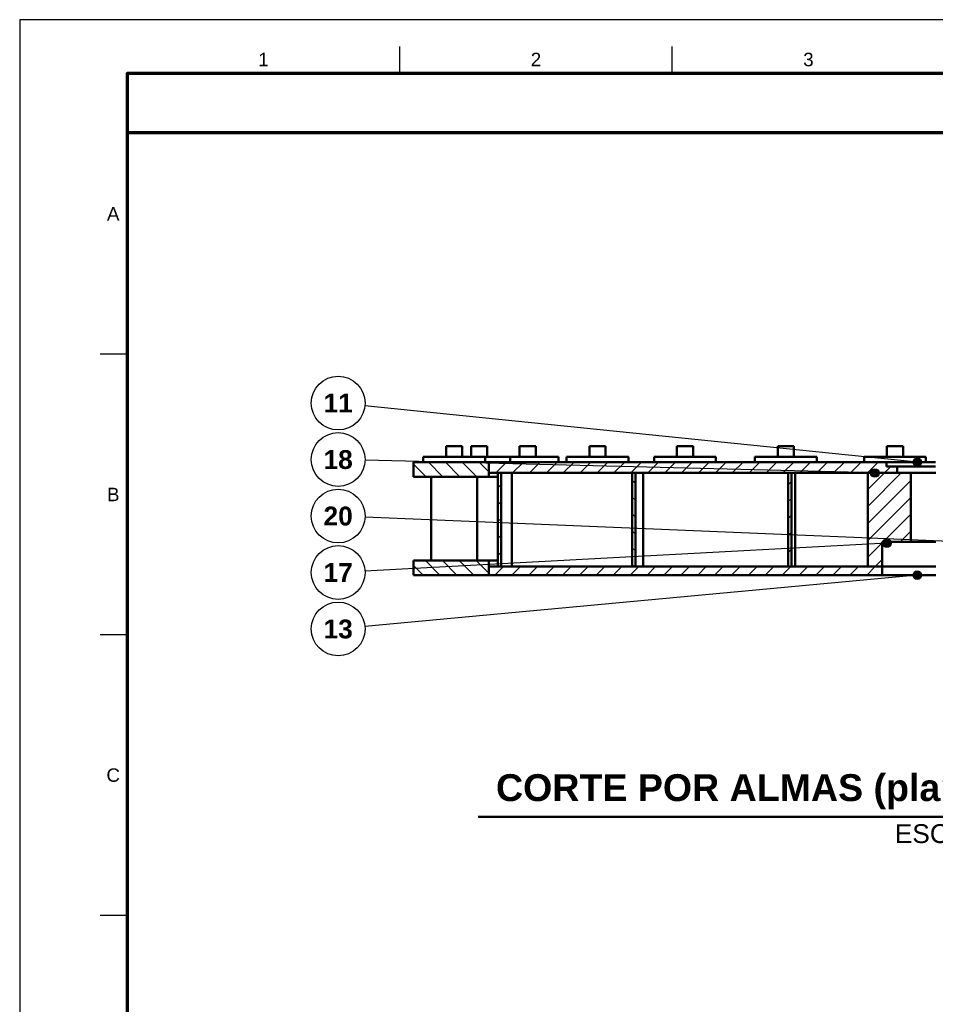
# Model space of a CAD drawing. Header units: millimetres. Extents: x 0 to 841, y 0 to 594.
# Tile 3 of 6: x 0 to 170, y 411 to 594. Entities that reach past the tile are written whole.
import ezdxf
from ezdxf.enums import TextEntityAlignment as Align

# ---------------------------------------------------------------- set-up
doc = ezdxf.new("R2010")
doc.units = ezdxf.units.MM
for name, color, linetype, lineweight in [('ACH', 7, 'CONTINUOUS', 13), ('COTA', 7, 'CONTINUOUS', 25), ('FINA', 7, 'CONTINUOUS', 25), ('MARCO', 7, 'CONTINUOUS', 70), ('TXT', 7, 'CONTINUOUS', 25), ('VIS', 7, 'CONTINUOUS', 50)]:
    doc.layers.add(name, color=color, linetype=linetype, lineweight=lineweight)
doc.styles.add('STD', font='LiberationSans-Regular.ttf')
doc.styles.add('STDB', font='LiberationSans-Bold.ttf')

msp = doc.modelspace()

# ---------------------------------------------------------------- hatches: boundary and pattern name
at = {"layer": 'ACH'}
h = msp.add_hatch(dxfattribs=at)
h.set_pattern_fill('ANSI31', scale=0.7, angle=90)
h.paths.add_polyline_path([(73.24, 509.02), (73.24, 511.72), (87.24, 511.72), (87.24, 509.02)])
h = msp.add_hatch(dxfattribs=at)
h.set_pattern_fill('ANSI31', scale=0.7)
h.paths.add_polyline_path([(87.24, 509.72), (87.24, 511.72), (161.24, 511.72), (161.24, 510.92), (163.24, 510.92), (163.24, 509.72)])
h = msp.add_hatch(color=7, dxfattribs=at)
h.dxf.hatch_style = 1
h.paths.add_polyline_path([(167.77, 511.72), (167.54, 512.28), (166.97, 512.52), (166.4, 512.28), (166.17, 511.72), (166.4, 511.15), (166.97, 510.92), (167.54, 511.15)])
h = msp.add_hatch(dxfattribs=at)
h.set_pattern_fill('ANSI31', scale=0.7)
h.paths.add_polyline_path([(88.94, 492.32), (88.94, 509.72), (89.54, 509.72), (89.54, 492.32)])
h = msp.add_hatch(dxfattribs=at)
h.set_pattern_fill('ANSI31', scale=0.7, angle=90)
h.paths.add_polyline_path([(113.94, 492.32), (113.94, 509.72), (114.54, 509.72), (114.54, 492.32)])
h = msp.add_hatch(dxfattribs=at)
h.set_pattern_fill('ANSI31', scale=0.7)
h.paths.add_polyline_path([(142.94, 492.32), (142.94, 509.72), (143.54, 509.72), (143.54, 492.32)])
h = msp.add_hatch(dxfattribs=at)
h.set_pattern_fill('ANSI31', scale=0.7)
h.paths.add_polyline_path([(157.74, 492.32), (157.74, 509.72), (165.74, 509.72), (165.74, 496.92), (160.44, 496.92), (160.44, 492.32)])
h = msp.add_hatch(color=7, dxfattribs=at)
h.dxf.hatch_style = 1
h.paths.add_polyline_path([(159.85, 509.72), (159.62, 510.28), (159.05, 510.52), (158.49, 510.28), (158.25, 509.72), (158.49, 509.15), (159.05, 508.92), (159.62, 509.15)])
h = msp.add_hatch(color=7, dxfattribs=at)
h.dxf.hatch_style = 1
h.paths.add_polyline_path([(162.11, 496.67), (161.87, 497.23), (161.31, 497.47), (160.74, 497.23), (160.51, 496.67), (160.74, 496.1), (161.31, 495.87), (161.87, 496.1)])
h = msp.add_hatch(dxfattribs=at)
h.set_pattern_fill('ANSI31', scale=0.7, angle=90)
h.paths.add_polyline_path([(73.24, 490.72), (73.24, 493.42), (87.24, 493.42), (87.24, 490.72)])
h = msp.add_hatch(dxfattribs=at)
h.set_pattern_fill('ANSI31', scale=0.7)
h.paths.add_polyline_path([(87.24, 490.72), (87.24, 492.32), (160.44, 492.32), (160.44, 490.72)])
h = msp.add_hatch(color=7, dxfattribs=at)
h.dxf.hatch_style = 1
h.paths.add_polyline_path([(167.77, 490.72), (167.54, 491.28), (166.97, 491.52), (166.4, 491.28), (166.17, 490.72), (166.4, 490.15), (166.97, 489.92), (167.54, 490.15)])

# ---------------------------------------------------------------- linework, layer by layer
at = {"layer": 'COTA'}
for p, q in [((166.97, 511.72), (64.21, 522.21)), ((159.05, 509.72), (64.24, 512.09)), ((174.91, 496.92), (64.24, 501.51)), ((161.31, 496.67), (64.23, 491.48)), ((166.97, 490.72), (64.22, 481.18))]:
    msp.add_line(p, q, dxfattribs=at)
for centre in [(166.97, 511.72), (159.05, 509.72), (161.31, 496.67), (166.97, 490.72)]:
    msp.add_circle(centre, 0.8, dxfattribs=at)
at = {"layer": 'FINA'}
for p, q in [((70.69, 584), (70.69, 589)), ((121.38, 584), (121.38, 589)), ((20, 531.82), (15, 531.82)), ((20, 479.64), (15, 479.64)), ((20, 427.45), (15, 427.45))]:
    msp.add_line(p, q, dxfattribs=at)
msp.add_lwpolyline([(0, 0), (841, 0), (841, 594), (0, 594)], close=True, dxfattribs=at)
for centre in [(59.24, 522.72), (59.24, 512.22), (59.24, 501.72), (59.24, 491.22), (59.24, 480.72)]:
    msp.add_circle(centre, 5, dxfattribs=at)
at = {"layer": 'MARCO'}
for points in [[(20, 10), (831, 10), (831, 584), (20, 584)], [(20, 573), (831, 573), (831, 584), (20, 584)]]:
    msp.add_lwpolyline(points, close=True, dxfattribs=at)
at = {"layer": 'VIS'}
msp.add_line((85.3, 445.82), (261.18, 445.82), dxfattribs=at)
for points in [[(79.32, 514.72), (79.45, 514.72), (79.57, 514.72), (79.69, 514.72), (79.82, 514.72), (79.94, 514.72), (80.06, 514.72), (80.19, 514.72), (80.31, 514.72), (80.44, 514.72), (80.56, 514.72), (80.68, 514.72), (80.81, 514.72), (80.93, 514.72), (81.05, 514.72), (81.18, 514.72), (81.3, 514.72), (81.42, 514.72), (81.55, 514.72), (81.67, 514.72), (81.79, 514.72), (81.92, 514.72), (82.04, 514.72), (82.16, 514.72), (82.29, 514.72)], [(79.32, 514.72), (79.32, 512.72)], [(82.29, 514.72), (82.29, 514.72), (82.3, 514.72), (82.31, 514.72), (82.31, 514.72), (82.32, 514.72), (82.32, 514.72)], [(82.32, 514.72), (82.32, 512.72)], [(83.96, 514.72), (84.08, 514.72), (84.21, 514.72), (84.33, 514.72), (84.45, 514.72), (84.58, 514.72), (84.7, 514.72), (84.82, 514.72), (84.95, 514.72), (85.07, 514.72), (85.19, 514.72), (85.32, 514.72), (85.44, 514.72), (85.56, 514.72), (85.69, 514.72), (85.81, 514.72), (85.93, 514.72), (86.06, 514.72), (86.18, 514.72), (86.3, 514.72), (86.43, 514.72), (86.55, 514.72), (86.67, 514.72), (86.8, 514.72), (86.92, 514.72)], [(83.96, 514.72), (83.96, 512.72)], [(86.92, 514.72), (86.93, 514.72), (86.93, 514.72), (86.94, 514.72), (86.95, 514.72), (86.95, 514.72), (86.96, 514.72)], [(86.96, 514.72), (86.96, 512.72)], [(92.99, 514.72), (93.12, 514.72), (93.24, 514.72), (93.36, 514.72), (93.49, 514.72), (93.61, 514.72), (93.73, 514.72), (93.86, 514.72), (93.98, 514.72), (94.11, 514.72), (94.23, 514.72), (94.35, 514.72), (94.48, 514.72), (94.6, 514.72), (94.72, 514.72), (94.85, 514.72), (94.97, 514.72), (95.09, 514.72), (95.22, 514.72), (95.34, 514.72), (95.46, 514.72), (95.59, 514.72), (95.71, 514.72), (95.83, 514.72), (95.96, 514.72)], [(92.99, 514.72), (92.99, 512.72)], [(95.96, 514.72), (95.96, 514.72), (95.97, 514.72), (95.98, 514.72), (95.98, 514.72), (95.99, 514.72), (95.99, 514.72)], [(95.99, 514.72), (95.99, 512.72)], [(105.98, 514.72), (106.1, 514.72), (106.23, 514.72), (106.35, 514.72), (106.47, 514.72), (106.6, 514.72), (106.72, 514.72), (106.84, 514.72), (106.97, 514.72), (107.09, 514.72), (107.21, 514.72), (107.34, 514.72), (107.46, 514.72), (107.58, 514.72), (107.71, 514.72), (107.83, 514.72), (107.95, 514.72), (108.08, 514.72), (108.2, 514.72), (108.32, 514.72), (108.45, 514.72), (108.57, 514.72), (108.69, 514.72), (108.82, 514.72), (108.94, 514.72)], [(105.98, 514.72), (105.98, 512.72)], [(108.94, 514.72), (108.95, 514.72), (108.95, 514.72), (108.96, 514.72), (108.97, 514.72), (108.97, 514.72), (108.98, 514.72)], [(108.98, 514.72), (108.98, 512.72)], [(122.26, 514.72), (122.38, 514.72), (122.51, 514.72), (122.63, 514.72), (122.75, 514.72), (122.88, 514.72), (123, 514.72), (123.12, 514.72), (123.25, 514.72), (123.37, 514.72), (123.49, 514.72), (123.62, 514.72), (123.74, 514.72), (123.87, 514.72), (123.99, 514.72), (124.11, 514.72), (124.24, 514.72), (124.36, 514.72), (124.48, 514.72), (124.61, 514.72), (124.73, 514.72), (124.85, 514.72), (124.98, 514.72), (125.1, 514.72), (125.22, 514.72)], [(122.26, 514.72), (122.26, 512.72)], [(125.22, 514.72), (125.23, 514.72), (125.24, 514.72), (125.24, 514.72), (125.25, 514.72), (125.25, 514.72), (125.26, 514.72)], [(125.26, 514.72), (125.26, 512.72)], [(141.02, 514.72), (141.15, 514.72), (141.27, 514.72), (141.39, 514.72), (141.52, 514.72), (141.64, 514.72), (141.76, 514.72), (141.89, 514.72), (142.01, 514.72), (142.13, 514.72), (142.26, 514.72), (142.38, 514.72), (142.5, 514.72), (142.63, 514.72), (142.75, 514.72), (142.88, 514.72), (143, 514.72), (143.12, 514.72), (143.25, 514.72), (143.37, 514.72), (143.49, 514.72), (143.62, 514.72), (143.74, 514.72), (143.86, 514.72), (143.99, 514.72)], [(141.02, 514.72), (141.02, 512.72)], [(143.99, 514.72), (143.99, 514.72), (144, 514.72), (144, 514.72), (144.01, 514.72), (144.02, 514.72), (144.02, 514.72)], [(144.02, 514.72), (144.02, 512.72)], [(161.33, 514.72), (161.45, 514.72), (161.57, 514.72), (161.7, 514.72), (161.82, 514.72), (161.94, 514.72), (162.07, 514.72), (162.19, 514.72), (162.31, 514.72), (162.44, 514.72), (162.56, 514.72), (162.68, 514.72), (162.81, 514.72), (162.93, 514.72), (163.05, 514.72), (163.18, 514.72), (163.3, 514.72), (163.43, 514.72), (163.55, 514.72), (163.67, 514.72), (163.8, 514.72), (163.92, 514.72), (164.04, 514.72), (164.17, 514.72), (164.29, 514.72)], [(161.33, 514.72), (161.33, 512.72)], [(164.29, 514.72), (164.3, 514.72), (164.3, 514.72), (164.31, 514.72), (164.31, 514.72), (164.32, 514.72), (164.33, 514.72)], [(164.33, 514.72), (164.33, 512.72)], [(75.07, 512.72), (75.2, 512.72), (75.32, 512.72), (75.44, 512.72), (75.56, 512.72), (75.68, 512.72), (75.8, 512.72), (75.92, 512.72), (76.04, 512.72), (76.16, 512.72), (76.28, 512.72), (76.4, 512.72), (76.52, 512.72), (76.64, 512.72), (76.77, 512.72), (76.89, 512.72), (77.01, 512.72), (77.13, 512.72), (77.25, 512.72), (77.37, 512.72), (77.49, 512.72), (77.61, 512.72), (77.73, 512.72), (77.85, 512.72), (77.97, 512.72), (78.09, 512.72), (78.22, 512.72), (78.34, 512.72), (78.46, 512.72), (78.58, 512.72), (78.7, 512.72), (78.82, 512.72), (78.94, 512.72), (79.06, 512.72), (79.18, 512.72), (79.3, 512.72), (79.42, 512.72), (79.54, 512.72), (79.66, 512.72), (79.79, 512.72), (79.91, 512.72), (80.03, 512.72), (80.15, 512.72), (80.27, 512.72), (80.39, 512.72), (80.51, 512.72), (80.63, 512.72), (80.75, 512.72), (80.87, 512.72), (80.99, 512.72), (81.11, 512.72), (81.24, 512.72), (81.36, 512.72), (81.48, 512.72), (81.6, 512.72), (81.72, 512.72), (81.84, 512.72), (81.96, 512.72), (82.08, 512.72), (82.2, 512.72), (82.32, 512.72), (82.44, 512.72), (82.56, 512.72), (82.69, 512.72), (82.81, 512.72), (82.93, 512.72), (83.05, 512.72), (83.17, 512.72), (83.29, 512.72), (83.41, 512.72), (83.53, 512.72), (83.65, 512.72), (83.77, 512.72), (83.89, 512.72), (84.01, 512.72), (84.13, 512.72), (84.26, 512.72), (84.38, 512.72), (84.5, 512.72), (84.62, 512.72), (84.74, 512.72), (84.86, 512.72), (84.98, 512.72), (85.1, 512.72), (85.22, 512.72), (85.34, 512.72), (85.46, 512.72), (85.58, 512.72), (85.71, 512.72), (85.83, 512.72), (85.95, 512.72), (86.07, 512.72), (86.19, 512.72), (86.31, 512.72), (86.43, 512.72)], [(75.07, 512.72), (75.07, 511.72)], [(86.43, 512.72), (86.45, 512.72), (86.48, 512.72), (86.5, 512.72), (86.53, 512.72), (86.55, 512.72), (86.57, 512.72)], [(86.57, 512.72), (86.7, 512.72), (86.82, 512.72), (86.94, 512.72), (87.06, 512.72), (87.18, 512.72), (87.3, 512.72), (87.42, 512.72), (87.55, 512.72), (87.67, 512.72), (87.79, 512.72), (87.91, 512.72), (88.03, 512.72), (88.15, 512.72), (88.27, 512.72), (88.39, 512.72), (88.52, 512.72), (88.64, 512.72), (88.76, 512.72), (88.88, 512.72), (89, 512.72), (89.12, 512.72), (89.24, 512.72), (89.37, 512.72), (89.49, 512.72), (89.61, 512.72), (89.73, 512.72), (89.85, 512.72), (89.97, 512.72), (90.09, 512.72), (90.21, 512.72), (90.34, 512.72), (90.46, 512.72), (90.58, 512.72), (90.7, 512.72), (90.82, 512.72), (90.94, 512.72), (91.06, 512.72)], [(86.57, 512.72), (86.57, 511.72)], [(91.06, 512.72), (91.09, 512.72), (91.11, 512.72), (91.14, 512.72), (91.16, 512.72), (91.18, 512.72), (91.21, 512.72)], [(91.21, 512.72), (91.33, 512.72), (91.45, 512.72), (91.57, 512.72), (91.69, 512.72), (91.81, 512.72), (91.93, 512.72), (92.05, 512.72), (92.17, 512.72), (92.29, 512.72), (92.41, 512.72), (92.53, 512.72), (92.65, 512.72), (92.77, 512.72), (92.89, 512.72), (93.01, 512.72), (93.13, 512.72), (93.25, 512.72), (93.37, 512.72), (93.49, 512.72), (93.61, 512.72), (93.73, 512.72), (93.85, 512.72), (93.97, 512.72), (94.09, 512.72), (94.21, 512.72), (94.33, 512.72), (94.45, 512.72), (94.57, 512.72), (94.69, 512.72), (94.81, 512.72), (94.93, 512.72), (95.05, 512.72), (95.17, 512.72), (95.29, 512.72), (95.41, 512.72), (95.53, 512.72), (95.65, 512.72), (95.77, 512.72), (95.89, 512.72), (96.01, 512.72), (96.13, 512.72), (96.25, 512.72), (96.38, 512.72), (96.5, 512.72), (96.62, 512.72), (96.74, 512.72), (96.86, 512.72), (96.98, 512.72), (97.1, 512.72), (97.22, 512.72), (97.34, 512.72), (97.46, 512.72), (97.58, 512.72), (97.7, 512.72), (97.82, 512.72), (97.94, 512.72), (98.06, 512.72), (98.18, 512.72), (98.3, 512.72), (98.42, 512.72), (98.54, 512.72), (98.66, 512.72), (98.78, 512.72), (98.9, 512.72), (99.02, 512.72), (99.14, 512.72), (99.26, 512.72), (99.38, 512.72), (99.5, 512.72), (99.62, 512.72), (99.74, 512.72), (99.86, 512.72), (99.98, 512.72), (100.1, 512.72)], [(91.21, 512.72), (91.21, 511.72)], [(100.1, 512.72), (100.12, 512.72), (100.15, 512.72), (100.17, 512.72), (100.2, 512.72), (100.22, 512.72), (100.24, 512.72)], [(100.24, 512.72), (100.24, 511.72)], [(101.73, 512.72), (101.85, 512.72), (101.97, 512.72), (102.09, 512.72), (102.21, 512.72), (102.33, 512.72), (102.45, 512.72), (102.57, 512.72), (102.69, 512.72), (102.82, 512.72), (102.94, 512.72), (103.06, 512.72), (103.18, 512.72), (103.3, 512.72), (103.42, 512.72), (103.54, 512.72), (103.66, 512.72), (103.78, 512.72), (103.9, 512.72), (104.02, 512.72), (104.14, 512.72), (104.27, 512.72), (104.39, 512.72), (104.51, 512.72), (104.63, 512.72), (104.75, 512.72), (104.87, 512.72), (104.99, 512.72), (105.11, 512.72), (105.23, 512.72), (105.35, 512.72), (105.47, 512.72), (105.59, 512.72), (105.72, 512.72), (105.84, 512.72), (105.96, 512.72), (106.08, 512.72), (106.2, 512.72), (106.32, 512.72), (106.44, 512.72), (106.56, 512.72), (106.68, 512.72), (106.8, 512.72), (106.92, 512.72), (107.04, 512.72), (107.16, 512.72), (107.29, 512.72), (107.41, 512.72), (107.53, 512.72), (107.65, 512.72), (107.77, 512.72), (107.89, 512.72), (108.01, 512.72), (108.13, 512.72), (108.25, 512.72), (108.37, 512.72), (108.49, 512.72), (108.61, 512.72), (108.74, 512.72), (108.86, 512.72), (108.98, 512.72), (109.1, 512.72), (109.22, 512.72), (109.34, 512.72), (109.46, 512.72), (109.58, 512.72), (109.7, 512.72), (109.82, 512.72), (109.94, 512.72), (110.06, 512.72), (110.19, 512.72), (110.31, 512.72), (110.43, 512.72), (110.55, 512.72), (110.67, 512.72), (110.79, 512.72), (110.91, 512.72), (111.03, 512.72), (111.15, 512.72), (111.27, 512.72), (111.39, 512.72), (111.51, 512.72), (111.63, 512.72), (111.76, 512.72), (111.88, 512.72), (112, 512.72), (112.12, 512.72), (112.24, 512.72), (112.36, 512.72), (112.48, 512.72), (112.6, 512.72), (112.72, 512.72), (112.84, 512.72), (112.96, 512.72), (113.08, 512.72)], [(101.73, 512.72), (101.73, 511.72)], [(113.08, 512.72), (113.11, 512.72), (113.13, 512.72), (113.16, 512.72), (113.18, 512.72), (113.2, 512.72), (113.23, 512.72)], [(113.23, 512.72), (113.23, 511.72)], [(118.01, 512.72), (118.13, 512.72), (118.25, 512.72), (118.37, 512.72), (118.49, 512.72), (118.61, 512.72), (118.74, 512.72), (118.86, 512.72), (118.98, 512.72), (119.1, 512.72), (119.22, 512.72), (119.34, 512.72), (119.46, 512.72), (119.58, 512.72), (119.7, 512.72), (119.82, 512.72), (119.94, 512.72), (120.06, 512.72), (120.19, 512.72), (120.31, 512.72), (120.43, 512.72), (120.55, 512.72), (120.67, 512.72), (120.79, 512.72), (120.91, 512.72), (121.03, 512.72), (121.15, 512.72), (121.27, 512.72), (121.39, 512.72), (121.51, 512.72), (121.63, 512.72), (121.76, 512.72), (121.88, 512.72), (122, 512.72), (122.12, 512.72), (122.24, 512.72), (122.36, 512.72), (122.48, 512.72), (122.6, 512.72), (122.72, 512.72), (122.84, 512.72), (122.96, 512.72), (123.08, 512.72), (123.21, 512.72), (123.33, 512.72), (123.45, 512.72), (123.57, 512.72), (123.69, 512.72), (123.81, 512.72), (123.93, 512.72), (124.05, 512.72), (124.17, 512.72), (124.29, 512.72), (124.41, 512.72), (124.53, 512.72), (124.65, 512.72), (124.78, 512.72), (124.9, 512.72), (125.02, 512.72), (125.14, 512.72), (125.26, 512.72), (125.38, 512.72), (125.5, 512.72), (125.62, 512.72), (125.74, 512.72), (125.86, 512.72), (125.98, 512.72), (126.1, 512.72), (126.23, 512.72), (126.35, 512.72), (126.47, 512.72), (126.59, 512.72), (126.71, 512.72), (126.83, 512.72), (126.95, 512.72), (127.07, 512.72), (127.19, 512.72), (127.31, 512.72), (127.43, 512.72), (127.55, 512.72), (127.68, 512.72), (127.8, 512.72), (127.92, 512.72), (128.04, 512.72), (128.16, 512.72), (128.28, 512.72), (128.4, 512.72), (128.52, 512.72), (128.64, 512.72), (128.76, 512.72), (128.88, 512.72), (129, 512.72), (129.12, 512.72), (129.25, 512.72), (129.37, 512.72)], [(118.01, 512.72), (118.01, 511.72)], [(129.37, 512.72), (129.39, 512.72), (129.41, 512.72), (129.44, 512.72), (129.46, 512.72), (129.49, 512.72), (129.51, 512.72)], [(129.51, 512.72), (129.51, 511.72)], [(136.77, 512.72), (136.89, 512.72), (137.02, 512.72), (137.14, 512.72), (137.26, 512.72), (137.38, 512.72), (137.5, 512.72), (137.62, 512.72), (137.74, 512.72), (137.86, 512.72), (137.98, 512.72), (138.1, 512.72), (138.22, 512.72), (138.34, 512.72), (138.46, 512.72), (138.59, 512.72), (138.71, 512.72), (138.83, 512.72), (138.95, 512.72), (139.07, 512.72), (139.19, 512.72), (139.31, 512.72), (139.43, 512.72), (139.55, 512.72), (139.67, 512.72), (139.79, 512.72), (139.91, 512.72), (140.04, 512.72), (140.16, 512.72), (140.28, 512.72), (140.4, 512.72), (140.52, 512.72), (140.64, 512.72), (140.76, 512.72), (140.88, 512.72), (141, 512.72), (141.12, 512.72), (141.24, 512.72), (141.36, 512.72), (141.48, 512.72), (141.61, 512.72), (141.73, 512.72), (141.85, 512.72), (141.97, 512.72), (142.09, 512.72), (142.21, 512.72), (142.33, 512.72), (142.45, 512.72), (142.57, 512.72), (142.69, 512.72), (142.81, 512.72), (142.93, 512.72), (143.06, 512.72), (143.18, 512.72), (143.3, 512.72), (143.42, 512.72), (143.54, 512.72), (143.66, 512.72), (143.78, 512.72), (143.9, 512.72), (144.02, 512.72), (144.14, 512.72), (144.26, 512.72), (144.38, 512.72), (144.51, 512.72), (144.63, 512.72), (144.75, 512.72), (144.87, 512.72), (144.99, 512.72), (145.11, 512.72), (145.23, 512.72), (145.35, 512.72), (145.47, 512.72), (145.59, 512.72), (145.71, 512.72), (145.83, 512.72), (145.95, 512.72), (146.08, 512.72), (146.2, 512.72), (146.32, 512.72), (146.44, 512.72), (146.56, 512.72), (146.68, 512.72), (146.8, 512.72), (146.92, 512.72), (147.04, 512.72), (147.16, 512.72), (147.28, 512.72), (147.4, 512.72), (147.53, 512.72), (147.65, 512.72), (147.77, 512.72), (147.89, 512.72), (148.01, 512.72), (148.13, 512.72)], [(136.77, 512.72), (136.77, 511.72)], [(148.13, 512.72), (148.15, 512.72), (148.18, 512.72), (148.2, 512.72), (148.23, 512.72), (148.25, 512.72), (148.27, 512.72)], [(148.27, 512.72), (148.27, 511.72)], [(157.08, 512.72), (157.2, 512.72), (157.32, 512.72), (157.44, 512.72), (157.56, 512.72), (157.68, 512.72), (157.8, 512.72), (157.92, 512.72), (158.04, 512.72), (158.16, 512.72), (158.28, 512.72), (158.41, 512.72), (158.53, 512.72), (158.65, 512.72), (158.77, 512.72), (158.89, 512.72), (159.01, 512.72), (159.13, 512.72), (159.25, 512.72), (159.37, 512.72), (159.49, 512.72), (159.61, 512.72), (159.73, 512.72), (159.86, 512.72), (159.98, 512.72), (160.1, 512.72), (160.22, 512.72), (160.34, 512.72), (160.46, 512.72), (160.58, 512.72), (160.7, 512.72), (160.82, 512.72), (160.94, 512.72), (161.06, 512.72), (161.18, 512.72), (161.31, 512.72), (161.43, 512.72), (161.55, 512.72), (161.67, 512.72), (161.79, 512.72), (161.91, 512.72), (162.03, 512.72), (162.15, 512.72), (162.27, 512.72), (162.39, 512.72), (162.51, 512.72), (162.63, 512.72), (162.75, 512.72), (162.88, 512.72), (163, 512.72), (163.12, 512.72), (163.24, 512.72), (163.36, 512.72), (163.48, 512.72), (163.6, 512.72), (163.72, 512.72), (163.84, 512.72), (163.96, 512.72), (164.08, 512.72), (164.2, 512.72), (164.33, 512.72), (164.45, 512.72), (164.57, 512.72), (164.69, 512.72), (164.81, 512.72), (164.93, 512.72), (165.05, 512.72), (165.17, 512.72), (165.29, 512.72), (165.41, 512.72), (165.53, 512.72), (165.65, 512.72), (165.77, 512.72), (165.9, 512.72), (166.02, 512.72), (166.14, 512.72), (166.26, 512.72), (166.38, 512.72), (166.5, 512.72), (166.62, 512.72), (166.74, 512.72), (166.86, 512.72), (166.98, 512.72), (167.1, 512.72), (167.22, 512.72), (167.35, 512.72), (167.47, 512.72), (167.59, 512.72), (167.71, 512.72), (167.83, 512.72), (167.95, 512.72), (168.07, 512.72), (168.19, 512.72), (168.31, 512.72), (168.43, 512.72)], [(157.08, 512.72), (157.08, 511.72)], [(168.43, 512.72), (168.46, 512.72), (168.48, 512.72), (168.5, 512.72), (168.53, 512.72), (168.55, 512.72), (168.58, 512.72)], [(168.58, 512.72), (168.58, 511.72)], [(73.24, 511.72), (73.24, 509.02)], [(87.24, 511.72), (73.24, 511.72)], [(87.24, 511.72), (87.24, 509.72)], [(161.24, 511.72), (87.24, 511.72)], [(87.24, 511.72), (87.24, 509.02)], [(161.24, 511.72), (161.24, 510.92)], [(161.24, 511.72), (161.36, 511.72), (161.48, 511.72), (161.6, 511.72), (161.72, 511.72), (161.84, 511.72), (161.96, 511.72), (162.08, 511.72), (162.2, 511.72), (162.32, 511.72), (162.44, 511.72), (162.56, 511.72), (162.68, 511.72), (162.8, 511.72), (162.92, 511.72), (163.04, 511.72), (163.16, 511.72), (163.28, 511.72), (163.4, 511.72), (163.52, 511.72), (163.64, 511.72), (163.76, 511.72), (163.88, 511.72), (164, 511.72), (164.12, 511.72), (164.24, 511.72), (164.36, 511.72), (164.48, 511.72), (164.6, 511.72), (164.72, 511.72), (164.84, 511.72), (164.96, 511.72), (165.08, 511.72), (165.2, 511.72), (165.32, 511.72), (165.44, 511.72), (165.56, 511.72), (165.68, 511.72), (165.8, 511.72), (165.92, 511.72), (166.04, 511.72), (166.16, 511.72), (166.28, 511.72), (166.4, 511.72), (166.52, 511.72), (166.64, 511.72), (166.76, 511.72), (166.88, 511.72), (167, 511.72), (167.12, 511.72), (167.24, 511.72), (167.36, 511.72), (167.48, 511.72), (167.6, 511.72), (167.72, 511.72), (167.84, 511.72), (167.96, 511.72), (168.08, 511.72), (168.2, 511.72), (168.32, 511.72), (168.44, 511.72), (168.56, 511.72), (168.68, 511.72), (168.8, 511.72), (168.92, 511.72), (169.04, 511.72), (169.16, 511.72), (169.28, 511.72), (169.4, 511.72), (169.52, 511.72), (169.64, 511.72), (169.76, 511.72), (169.88, 511.72), (170, 511.72), (170.12, 511.72), (170.24, 511.72), (170.36, 511.72)], [(163.24, 510.92), (161.24, 510.92)], [(163.24, 510.92), (163.24, 509.72)], [(163.24, 510.92), (163.36, 510.92), (163.48, 510.92), (163.6, 510.92), (163.72, 510.92), (163.84, 510.92), (163.96, 510.92), (164.08, 510.92), (164.2, 510.92), (164.32, 510.92), (164.44, 510.92), (164.56, 510.92), (164.69, 510.92), (164.81, 510.92), (164.93, 510.92), (165.05, 510.92), (165.17, 510.92), (165.29, 510.92), (165.41, 510.92), (165.53, 510.92), (165.65, 510.92), (165.77, 510.92), (165.89, 510.92), (166.01, 510.92), (166.13, 510.92), (166.25, 510.92), (166.37, 510.92), (166.49, 510.92), (166.61, 510.92), (166.73, 510.92), (166.85, 510.92), (166.97, 510.92), (167.09, 510.92), (167.22, 510.92), (167.34, 510.92), (167.46, 510.92), (167.58, 510.92), (167.7, 510.92), (167.82, 510.92), (167.94, 510.92), (168.06, 510.92), (168.18, 510.92), (168.3, 510.92), (168.42, 510.92), (168.54, 510.92), (168.66, 510.92), (168.78, 510.92), (168.9, 510.92), (169.02, 510.92), (169.14, 510.92), (169.26, 510.92), (169.38, 510.92), (169.5, 510.92), (169.63, 510.92), (169.75, 510.92), (169.87, 510.92), (169.99, 510.92), (170.11, 510.92), (170.23, 510.92), (170.35, 510.92)], [(87.24, 509.02), (73.24, 509.02)], [(76.57, 509.02), (76.57, 493.42)], [(85.07, 509.02), (85.07, 493.42)], [(163.24, 509.72), (87.24, 509.72)], [(88.94, 509.02), (88.82, 509.02), (88.7, 509.02), (88.58, 509.02), (88.45, 509.02), (88.33, 509.02), (88.21, 509.02), (88.09, 509.02), (87.97, 509.02), (87.85, 509.02), (87.73, 509.02), (87.6, 509.02), (87.48, 509.02), (87.36, 509.02), (87.24, 509.02)], [(88.94, 509.72), (88.94, 492.32)], [(89.54, 509.72), (88.94, 509.72)], [(89.54, 509.72), (89.54, 492.32)], [(91.57, 509.72), (91.57, 492.32)], [(113.94, 509.72), (113.94, 492.32)], [(114.54, 509.72), (113.94, 509.72)], [(114.54, 509.72), (114.54, 492.32)], [(115.95, 509.72), (115.95, 492.32)], [(142.94, 509.72), (142.94, 492.32)], [(143.54, 509.72), (142.94, 509.72)], [(143.54, 509.72), (143.54, 492.32)], [(144.22, 509.72), (144.22, 492.32)], [(157.74, 509.72), (157.74, 492.32)], [(165.74, 509.72), (157.74, 509.72)], [(165.74, 509.72), (165.74, 496.92)], [(170.42, 509.72), (170.3, 509.72), (170.18, 509.72), (170.06, 509.72), (169.94, 509.72), (169.82, 509.72), (169.7, 509.72), (169.58, 509.72), (169.46, 509.72), (169.34, 509.72), (169.22, 509.72), (169.1, 509.72), (168.98, 509.72), (168.86, 509.72), (168.74, 509.72), (168.62, 509.72), (168.5, 509.72), (168.38, 509.72), (168.26, 509.72), (168.14, 509.72), (168.02, 509.72), (167.9, 509.72), (167.78, 509.72), (167.66, 509.72), (167.54, 509.72), (167.42, 509.72), (167.3, 509.72), (167.18, 509.72), (167.06, 509.72), (166.94, 509.72), (166.82, 509.72), (166.7, 509.72), (166.58, 509.72), (166.46, 509.72), (166.34, 509.72), (166.22, 509.72), (166.1, 509.72), (165.98, 509.72), (165.86, 509.72), (165.74, 509.72)], [(160.44, 496.92), (160.44, 492.32)], [(165.74, 496.92), (160.44, 496.92)], [(165.74, 496.92), (165.86, 496.92), (165.98, 496.92), (166.1, 496.92), (166.22, 496.92), (166.34, 496.92), (166.46, 496.92), (166.58, 496.92), (166.7, 496.92), (166.82, 496.92), (166.94, 496.92), (167.06, 496.92), (167.18, 496.92), (167.3, 496.92), (167.42, 496.92), (167.54, 496.92), (167.66, 496.92), (167.78, 496.92), (167.9, 496.92), (168.02, 496.92), (168.14, 496.92), (168.26, 496.92), (168.38, 496.92), (168.5, 496.92), (168.62, 496.92), (168.74, 496.92), (168.86, 496.92), (168.98, 496.92), (169.1, 496.92), (169.22, 496.92), (169.34, 496.92), (169.46, 496.92), (169.58, 496.92), (169.7, 496.92), (169.82, 496.92), (169.94, 496.92), (170.06, 496.92), (170.18, 496.92), (170.3, 496.92), (170.42, 496.92)], [(73.24, 493.42), (73.24, 490.72)], [(87.24, 493.42), (73.24, 493.42)], [(87.24, 493.42), (87.24, 490.72)], [(88.94, 493.42), (88.82, 493.42), (88.7, 493.42), (88.58, 493.42), (88.45, 493.42), (88.33, 493.42), (88.21, 493.42), (88.09, 493.42), (87.97, 493.42), (87.85, 493.42), (87.73, 493.42), (87.6, 493.42), (87.48, 493.42), (87.36, 493.42), (87.24, 493.42)], [(87.24, 490.72), (73.24, 490.72)], [(87.24, 492.32), (87.24, 490.72)], [(160.44, 492.32), (87.24, 492.32)], [(160.44, 490.72), (87.24, 490.72)], [(89.54, 492.32), (88.94, 492.32)], [(114.54, 492.32), (113.94, 492.32)], [(143.54, 492.32), (142.94, 492.32)], [(160.44, 492.32), (157.74, 492.32)], [(160.44, 492.32), (160.44, 490.72)], [(170.42, 492.32), (170.29, 492.32), (170.17, 492.32), (170.05, 492.32), (169.93, 492.32), (169.81, 492.32), (169.69, 492.32), (169.57, 492.32), (169.45, 492.32), (169.33, 492.32), (169.21, 492.32), (169.09, 492.32), (168.97, 492.32), (168.85, 492.32), (168.73, 492.32), (168.61, 492.32), (168.49, 492.32), (168.37, 492.32), (168.25, 492.32), (168.13, 492.32), (168.01, 492.32), (167.89, 492.32), (167.77, 492.32), (167.65, 492.32), (167.53, 492.32), (167.41, 492.32), (167.29, 492.32), (167.17, 492.32), (167.05, 492.32), (166.93, 492.32), (166.81, 492.32), (166.69, 492.32), (166.57, 492.32), (166.45, 492.32), (166.33, 492.32), (166.21, 492.32), (166.09, 492.32), (165.97, 492.32), (165.85, 492.32), (165.73, 492.32), (165.61, 492.32), (165.49, 492.32), (165.37, 492.32), (165.25, 492.32), (165.13, 492.32), (165.01, 492.32), (164.89, 492.32), (164.77, 492.32), (164.65, 492.32), (164.53, 492.32), (164.41, 492.32), (164.29, 492.32), (164.17, 492.32), (164.05, 492.32), (163.92, 492.32), (163.8, 492.32), (163.68, 492.32), (163.56, 492.32), (163.44, 492.32), (163.32, 492.32), (163.2, 492.32), (163.08, 492.32), (162.96, 492.32), (162.84, 492.32), (162.72, 492.32), (162.6, 492.32), (162.48, 492.32), (162.36, 492.32), (162.24, 492.32), (162.12, 492.32), (162, 492.32), (161.88, 492.32), (161.76, 492.32), (161.64, 492.32), (161.52, 492.32), (161.4, 492.32), (161.28, 492.32), (161.16, 492.32), (161.04, 492.32), (160.92, 492.32), (160.8, 492.32), (160.68, 492.32), (160.56, 492.32), (160.44, 492.32)], [(160.44, 492.32), (160.56, 492.32), (160.68, 492.32), (160.8, 492.32), (160.92, 492.32), (161.04, 492.32), (161.16, 492.32), (161.28, 492.32), (161.4, 492.32), (161.52, 492.32), (161.64, 492.32), (161.76, 492.32), (161.88, 492.32), (162, 492.32), (162.12, 492.32), (162.24, 492.32), (162.36, 492.32), (162.48, 492.32), (162.6, 492.32), (162.72, 492.32), (162.84, 492.32), (162.96, 492.32), (163.08, 492.32), (163.2, 492.32), (163.32, 492.32), (163.44, 492.32), (163.56, 492.32), (163.68, 492.32), (163.8, 492.32), (163.92, 492.32), (164.05, 492.32), (164.17, 492.32), (164.29, 492.32), (164.41, 492.32), (164.53, 492.32), (164.65, 492.32), (164.77, 492.32), (164.89, 492.32), (165.01, 492.32), (165.13, 492.32), (165.25, 492.32), (165.37, 492.32), (165.49, 492.32), (165.61, 492.32), (165.73, 492.32), (165.85, 492.32), (165.97, 492.32), (166.09, 492.32), (166.21, 492.32), (166.33, 492.32), (166.45, 492.32), (166.57, 492.32), (166.69, 492.32), (166.81, 492.32), (166.93, 492.32), (167.05, 492.32), (167.17, 492.32), (167.29, 492.32), (167.41, 492.32), (167.53, 492.32), (167.65, 492.32), (167.77, 492.32), (167.89, 492.32), (168.01, 492.32), (168.13, 492.32), (168.25, 492.32), (168.37, 492.32), (168.49, 492.32), (168.61, 492.32), (168.73, 492.32), (168.85, 492.32), (168.97, 492.32), (169.09, 492.32), (169.21, 492.32), (169.33, 492.32), (169.45, 492.32), (169.57, 492.32), (169.69, 492.32), (169.81, 492.32), (169.93, 492.32), (170.05, 492.32), (170.17, 492.32), (170.29, 492.32), (170.42, 492.32)], [(170.42, 490.72), (170.29, 490.72), (170.17, 490.72), (170.05, 490.72), (169.93, 490.72), (169.81, 490.72), (169.69, 490.72), (169.57, 490.72), (169.45, 490.72), (169.33, 490.72), (169.21, 490.72), (169.09, 490.72), (168.97, 490.72), (168.85, 490.72), (168.73, 490.72), (168.61, 490.72), (168.49, 490.72), (168.37, 490.72), (168.25, 490.72), (168.13, 490.72), (168.01, 490.72), (167.89, 490.72), (167.77, 490.72), (167.65, 490.72), (167.53, 490.72), (167.41, 490.72), (167.29, 490.72), (167.17, 490.72), (167.05, 490.72), (166.93, 490.72), (166.81, 490.72), (166.69, 490.72), (166.57, 490.72), (166.45, 490.72), (166.33, 490.72), (166.21, 490.72), (166.09, 490.72), (165.97, 490.72), (165.85, 490.72), (165.73, 490.72), (165.61, 490.72), (165.49, 490.72), (165.37, 490.72), (165.25, 490.72), (165.13, 490.72), (165.01, 490.72), (164.89, 490.72), (164.77, 490.72), (164.65, 490.72), (164.53, 490.72), (164.41, 490.72), (164.29, 490.72), (164.17, 490.72), (164.05, 490.72), (163.92, 490.72), (163.8, 490.72), (163.68, 490.72), (163.56, 490.72), (163.44, 490.72), (163.32, 490.72), (163.2, 490.72), (163.08, 490.72), (162.96, 490.72), (162.84, 490.72), (162.72, 490.72), (162.6, 490.72), (162.48, 490.72), (162.36, 490.72), (162.24, 490.72), (162.12, 490.72), (162, 490.72), (161.88, 490.72), (161.76, 490.72), (161.64, 490.72), (161.52, 490.72), (161.4, 490.72), (161.28, 490.72), (161.16, 490.72), (161.04, 490.72), (160.92, 490.72), (160.8, 490.72), (160.68, 490.72), (160.56, 490.72), (160.44, 490.72)]]:
    msp.add_lwpolyline(points, dxfattribs=at)

# ---------------------------------------------------------------- texts
at = {"layer": 'TXT'}
for s, height, style, p in [('1', 2.5, 'STD', (45.34, 586.6)), ('2', 2.5, 'STD', (96.03, 586.6)), ('3', 2.5, 'STD', (146.72, 586.6)), ('A', 2.5, 'STD', (17.4, 557.91)), ('11', 3.5, 'STDB', (59.24, 522.72)), ('18', 3.5, 'STDB', (59.24, 512.22)), ('B', 2.5, 'STD', (17.4, 505.73)), ('20', 3.5, 'STDB', (59.24, 501.72)), ('17', 3.5, 'STDB', (59.24, 491.22)), ('13', 3.5, 'STDB', (59.24, 480.72)), ('C', 2.5, 'STD', (17.4, 453.55))]:
    msp.add_text(s, height=height, dxfattribs=dict(at, style=style)).set_placement(p, align=Align.MIDDLE_CENTER)
at = {"layer": 'TXT', "style": 'STDB'}
msp.add_text('CORTE POR ALMAS (plano a 12,86°, entre nervios)', height=5, dxfattribs=at).set_placement((173.24, 447.22), align=Align.BOTTOM_CENTER)
at = {"layer": 'TXT', "style": 'STD'}
msp.add_text('ESC 1:10', height=3.5, dxfattribs=at).set_placement((173.24, 444.42), align=Align.TOP_CENTER)

doc.saveas('drawing.dxf')
